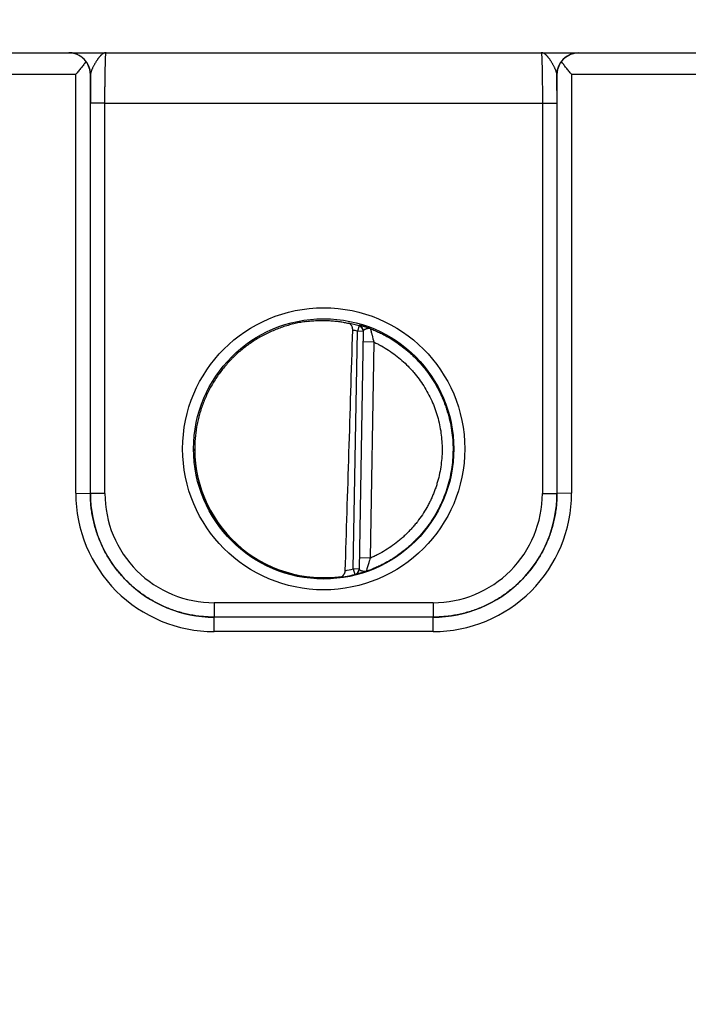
# Model space of a CAD drawing. Header units: inches. Extents: x 0 to 34, y 0 to 22.
# Tile 4 of 116: x 9.6 to 10.5, y 7.2 to 8.5. Entities that reach past the tile are written whole.
import ezdxf

# ---------------------------------------------------------------- set-up
doc = ezdxf.new("R2010")
doc.units = ezdxf.units.IN
doc.header["$LTSCALE"] = 1.87
doc.header["$MEASUREMENT"] = 0
doc.layers.get('0').update_dxf_attribs({"linetype": 'CONTINUOUS'})
doc.layers.add('DIMENSIONS', color=7, linetype='CONTINUOUS')
doc.styles.get("Standard").update_dxf_attribs({"font": 'txt', "width": 0.8})
doc.dimstyles.new('DIMSTYLE_1', dxfattribs={"dimtxt": 0.125, "dimasz": 0.18, "dimexe": 0.125, "dimexo": 0.0625, "dimgap": 0.09, "dimtad": 0, "dimtih": 1, "dimtoh": 1, "dimzin": 4, "dimdsep": 46, "dimtxsty": 'STANDARD', "dimblk": '_FILLED', "dimblk1": '_FILLED', "dimblk2": '_FILLED', "dimcen": 0.09, "dimadec": 0, "dimazin": 0, "dimtp": 0.01, "dimtm": 0.01, "dimtfac": 1, "dimtofl": 0, "dimtmove": 0, "dimatfit": 3, "dimldrblk": '_FILLED', "dimfxl": 1, "dimtolj": 1, "dimtzin": 4, "dimarcsym": 0})

# ---------------------------------------------------------------- blocks, each defined once
blk = doc.blocks.new('*D32')
at = {"layer": 'DIMENSIONS', "color": 2, "linetype": 'CONTINUOUS'}
blk.add_line((17.2568, 6.8491), (17.2568, 9.1631), dxfattribs=at)
at = {"layer": 'DIMENSIONS', "color": 2, "linetype": 'CONTINUOUS', "insert": (17.1943, 9.2256), "char_height": 0.125, "width": 1.325, "attachment_point": 1, "rotation": 90, "line_spacing_factor": 0.9}
blk.add_mtext('10.74{\\Ftxt.shx;\\W1.000000;\\H0.125000; }[272.8]', dxfattribs=at)
blk = doc.blocks.new('_FILLED')
at = {"color": 0, "linetype": 'BYBLOCK'}
blk.add_solid([(0, 0), (-1, 0.1736), (-1, -0.1736)], dxfattribs=at)
blk = doc.blocks.new('*D33')
at = {"layer": 'DIMENSIONS', "color": 2, "linetype": 'CONTINUOUS'}
for p, q in [((17.5755, 8.9684), (17.5755, 9.1631)), ((17.4142, 8.7133), (17.5755, 8.9684)), ((17.4142, 7.2562), (17.4142, 8.7133))]:
    blk.add_line(p, q, dxfattribs=at)
at = {"layer": 'DIMENSIONS', "color": 2, "linetype": 'CONTINUOUS', "insert": (17.513, 9.2256), "char_height": 0.125, "width": 1.325, "attachment_point": 1, "rotation": 90, "line_spacing_factor": 0.9}
blk.add_mtext('10.90{\\Ftxt.shx;\\W1.000000;\\H0.125000; }[276.8]', dxfattribs=at)

msp = doc.modelspace()

# ---------------------------------------------------------------- linework, layer by layer
at = {"color": 7, "linetype": 'CONTINUOUS'}
for p, q in [((9.4181, 8.4756), (17.1979, 8.4756)), ((9.4881, 8.4459), (9.6455, 8.4459)), ((9.6455, 7.8706), (9.6455, 8.4459)), ((9.6655, 7.8704), (9.6655, 8.4456)), ((9.6657, 8.4456), (9.6655, 8.4456)), ((10.3062, 8.4456), (10.3061, 8.4456)), ((10.3062, 8.4456), (10.3062, 7.8704)), ((10.3262, 8.4459), (10.3262, 7.8706)), ((10.3262, 8.4459), (10.5755, 8.4459)), ((9.6655, 7.8704), (9.6655, 8.4064)), ((9.6855, 8.4062), (9.6655, 8.4064)), ((9.6855, 7.8703), (9.6855, 8.4062)), ((9.6855, 8.4062), (10.2862, 8.4062)), ((10.2862, 8.4062), (10.3062, 8.4064)), ((10.2862, 8.4062), (10.2862, 7.8703)), ((10.3062, 8.4064), (10.3062, 7.8704)), ((10.0345, 8.1005), (10.0323, 8.093)), ((10.0345, 8.1011), (10.0345, 8.1005)), ((10.0266, 7.7666), (10.0323, 8.093)), ((10.0402, 8.0928), (10.0323, 8.093)), ((10.0402, 8.0933), (10.0345, 7.7663)), ((10.0549, 8.0782), (10.0399, 8.0784)), ((10.0549, 8.0782), (10.0498, 7.7814)), ((9.6455, 7.8706), (9.6655, 7.8704)), ((9.6855, 7.8703), (9.6655, 7.8704)), ((10.2862, 7.8703), (10.3062, 7.8704)), ((10.3262, 7.8706), (10.3062, 7.8704)), ((10.0498, 7.7814), (10.0348, 7.7817)), ((10.0266, 7.7666), (10.0285, 7.759)), ((10.0345, 7.7665), (10.0266, 7.7666)), ((10.0285, 7.7588), (10.0285, 7.759)), ((9.8355, 7.7203), (9.8355, 7.7005)), ((10.1362, 7.7203), (9.8355, 7.7203)), ((10.1362, 7.7203), (10.1362, 7.7005)), ((10.1362, 7.7005), (9.8355, 7.7005)), ((9.8355, 7.6806), (9.8355, 7.7004)), ((10.1362, 7.7004), (9.8355, 7.7004)), ((10.1362, 7.6806), (10.1362, 7.7004)), ((10.1362, 7.6806), (9.8355, 7.6806))]:
    msp.add_line(p, q, dxfattribs=at)
for centre, radius in [((9.9859, 7.9316), 0.1937), ((9.9859, 7.9315), 0.1787)]:
    msp.add_circle(centre, radius, dxfattribs=at)
for centre, radius, start, end in [((9.6357, 8.4456), 0.03, 0.0037, 89.8584), ((10.3361, 8.4456), 0.03, 90.1416, 179.9963), ((14.2032, 8.4078), 4.5377, 179.5222, 180.0174), ((5.6263, 8.4072), 4.68, 359.9898, 0.47), ((9.9857, 7.9295), 0.1779, 74.0687, 78.9234), ((10.0323, 8.0935), 0.00787, 359.0074, 74.1117), ((10.0323, 8.093), 0.00787, 3.1604, 74.0856), ((9.9857, 7.9296), 0.1699, 74.0681, 76.3603), ((10.0323, 8.093), 0.00787, 2.8698, 3.1529), ((10.0323, 8.093), 0.00787, 359.0008, 2.8694), ((9.8355, 7.8706), 0.19, 179.9978, 270.0047), ((9.8355, 7.8704), 0.17, 179.9996, 270.0028), ((9.8355, 7.8702), 0.15, 179.9978, 270.0047), ((10.1363, 7.8706), 0.19, 269.9953, 0.0022), ((10.1362, 7.8704), 0.17, 269.9972, 0.0005), ((10.1362, 7.8702), 0.15, 269.9953, 0.0022), ((9.9856, 7.9318), 0.1702, 280.0959, 283.9432), ((10.0266, 7.7666), 0.00787, 283.9412, 358.9998), ((10.0266, 7.7664), 0.00787, 283.914, 358.9991), ((9.9856, 7.9318), 0.1781, 277.0014, 283.9435)]:
    msp.add_arc(centre, radius, start, end, dxfattribs=at)
for centre, major_axis, ratio, start_param, end_param in [((10.0075, 10.689), (-0.078, -4.4688), 0.01745, 0.857621, 0.951729), ((9.9859, 7.9317), (0, 0.1771), 1, 1.51996, 3.2839)]:
    msp.add_ellipse(centre, major_axis=major_axis, ratio=ratio, start_param=start_param, end_param=end_param, dxfattribs=at)
for points, knots in [([(9.6595, 8.4634), (9.6591, 8.4639), (9.6583, 8.4649), (9.657, 8.4664), (9.6557, 8.4677), (9.6539, 8.4693), (9.6515, 8.471), (9.649, 8.4724), (9.6469, 8.4734), (9.6454, 8.474), (9.6438, 8.4745), (9.6422, 8.4749), (9.6406, 8.4752), (9.639, 8.4755), (9.6374, 8.4756), (9.6363, 8.4756), (9.6358, 8.4756)], [0, 0, 0, 0, 0.070576, 0.139538, 0.206998, 0.273072, 0.401497, 0.525839, 0.586793, 0.647065, 0.706758, 0.765974, 0.824812, 0.883367, 0.941733, 1, 1, 1, 1]), ([(9.6871, 8.4756), (9.6868, 8.4756), (9.6863, 8.4756), (9.6856, 8.4755), (9.6848, 8.4753), (9.6841, 8.475), (9.6834, 8.4746), (9.6827, 8.4743), (9.6823, 8.4739), (9.6817, 8.4736), (9.6811, 8.4731), (9.6804, 8.4724), (9.6796, 8.4717), (9.6789, 8.4709), (9.6782, 8.4702), (9.6777, 8.4696), (9.6772, 8.4689), (9.6766, 8.4681), (9.6758, 8.4671), (9.6751, 8.466), (9.6743, 8.4649), (9.6736, 8.4637), (9.6728, 8.4625), (9.6721, 8.4612), (9.6713, 8.4599), (9.6706, 8.4586), (9.6699, 8.4573), (9.6692, 8.456), (9.6686, 8.4546), (9.6679, 8.4533), (9.6674, 8.4522), (9.6671, 8.4513), (9.6668, 8.4504), (9.6665, 8.4496), (9.6662, 8.4487), (9.666, 8.4479), (9.6658, 8.4468), (9.6657, 8.446), (9.6657, 8.4456)], [0, 0, 0, 0, 0.019202, 0.038668, 0.058579, 0.079119, 0.100521, 0.122926, 0.134532, 0.146415, 0.171061, 0.196969, 0.22416, 0.252628, 0.282366, 0.297709, 0.313363, 0.345575, 0.378939, 0.413385, 0.448833, 0.485179, 0.522312, 0.560109, 0.598436, 0.637129, 0.676018, 0.714923, 0.753633, 0.791924, 0.829574, 0.848076, 0.86632, 0.901931, 0.919238, 0.936173, 0.96888, 1, 1, 1, 1]), ([(9.6855, 8.4062), (9.6855, 8.4085), (9.6855, 8.413), (9.6855, 8.4198), (9.6856, 8.4264), (9.6856, 8.4328), (9.6857, 8.4389), (9.6858, 8.4447), (9.6859, 8.4502), (9.686, 8.4552), (9.6861, 8.4591), (9.6861, 8.462), (9.6862, 8.4639), (9.6863, 8.4657), (9.6863, 8.4674), (9.6864, 8.4689), (9.6865, 8.4703), (9.6865, 8.4715), (9.6866, 8.4724), (9.6867, 8.4731), (9.6867, 8.4735), (9.6867, 8.4739), (9.6868, 8.4743), (9.6868, 8.4746), (9.6868, 8.4749), (9.6869, 8.4751), (9.6869, 8.4753), (9.6869, 8.4754), (9.687, 8.4754), (9.687, 8.4755), (9.687, 8.4755), (9.687, 8.4756), (9.687, 8.4756), (9.6871, 8.4756), (9.6871, 8.4756), (9.6871, 8.4756), (9.6871, 8.4756)], [0, 0, 0, 0, 0.098183, 0.195347, 0.290566, 0.382934, 0.471571, 0.555634, 0.634322, 0.706888, 0.772641, 0.802765, 0.830958, 0.857152, 0.881286, 0.903303, 0.923151, 0.940784, 0.956161, 0.962992, 0.969247, 0.974923, 0.980015, 0.984524, 0.988446, 0.991782, 0.994532, 0.995688, 0.996701, 0.99757, 0.998299, 0.998891, 0.999357, 0.999547, 0.999714, 1, 1, 1, 1]), ([(10.2847, 8.4756), (10.2847, 8.4756), (10.2847, 8.4756), (10.2847, 8.4756), (10.2847, 8.4756), (10.2847, 8.4756), (10.2847, 8.4756), (10.2847, 8.4755), (10.2848, 8.4755), (10.2848, 8.4754), (10.2848, 8.4754), (10.2848, 8.4753), (10.2849, 8.4751), (10.2849, 8.4749), (10.2849, 8.4746), (10.285, 8.4743), (10.285, 8.4739), (10.2851, 8.4734), (10.2851, 8.4726), (10.2852, 8.4715), (10.2853, 8.4703), (10.2853, 8.4689), (10.2854, 8.4674), (10.2855, 8.4657), (10.2855, 8.4639), (10.2856, 8.462), (10.2857, 8.4591), (10.2858, 8.4552), (10.2859, 8.4502), (10.286, 8.4447), (10.286, 8.4389), (10.2861, 8.4328), (10.2862, 8.4264), (10.2862, 8.4198), (10.2862, 8.413), (10.2862, 8.4085), (10.2862, 8.4062)], [0, 0, 0, 0, 0.000137, 0.000281, 0.000441, 0.000624, 0.001078, 0.001665, 0.002393, 0.003264, 0.004277, 0.005434, 0.008184, 0.01152, 0.015442, 0.019951, 0.025044, 0.03072, 0.043806, 0.059184, 0.076817, 0.096666, 0.118684, 0.142818, 0.169014, 0.197207, 0.227333, 0.293088, 0.365656, 0.444347, 0.528413, 0.617053, 0.709424, 0.804647, 0.901814, 1, 1, 1, 1]), ([(10.3061, 8.4456), (10.306, 8.446), (10.306, 8.4468), (10.3057, 8.4479), (10.3055, 8.4487), (10.3053, 8.4496), (10.305, 8.4504), (10.3046, 8.4513), (10.3043, 8.4522), (10.3038, 8.4533), (10.3032, 8.4546), (10.3025, 8.456), (10.3018, 8.4573), (10.3011, 8.4586), (10.3004, 8.4599), (10.2997, 8.4612), (10.2989, 8.4625), (10.2982, 8.4637), (10.2974, 8.4648), (10.2967, 8.466), (10.2959, 8.4671), (10.2951, 8.4681), (10.2945, 8.4689), (10.294, 8.4696), (10.2935, 8.4702), (10.2929, 8.4709), (10.2921, 8.4717), (10.2914, 8.4724), (10.2906, 8.4731), (10.2899, 8.4737), (10.2891, 8.4742), (10.2884, 8.4746), (10.2876, 8.475), (10.2869, 8.4753), (10.2861, 8.4755), (10.2854, 8.4756), (10.2849, 8.4756), (10.2847, 8.4756)], [0, 0, 0, 0, 0.031117, 0.063822, 0.080757, 0.098062, 0.13367, 0.151913, 0.170413, 0.20806, 0.246348, 0.285056, 0.323959, 0.362845, 0.401536, 0.439861, 0.477658, 0.51479, 0.551136, 0.586584, 0.621031, 0.654396, 0.68661, 0.702265, 0.717608, 0.747349, 0.77582, 0.803015, 0.828926, 0.853575, 0.877064, 0.899472, 0.92088, 0.941425, 0.961336, 0.980803, 1, 1, 1, 1]), ([(10.3123, 8.4634), (10.3127, 8.4639), (10.3135, 8.4649), (10.3151, 8.4668), (10.3174, 8.4689), (10.3203, 8.471), (10.3233, 8.4727), (10.3259, 8.4738), (10.328, 8.4745), (10.3296, 8.4749), (10.3312, 8.4752), (10.3328, 8.4755), (10.3344, 8.4756), (10.3355, 8.4756), (10.336, 8.4756)], [0, 0, 0, 0, 0.070595, 0.139571, 0.273057, 0.401489, 0.525834, 0.647012, 0.706708, 0.765928, 0.824772, 0.883336, 0.941714, 1, 1, 1, 1]), ([(9.6595, 8.4634), (9.6589, 8.4627), (9.6579, 8.4613), (9.6563, 8.4592), (9.6546, 8.457), (9.6528, 8.4548), (9.651, 8.4526), (9.6486, 8.4496), (9.6467, 8.4474), (9.6455, 8.4459)], [0, 0, 0, 0, 0.11509, 0.234511, 0.357363, 0.482891, 0.610453, 0.739488, 1, 1, 1, 1]), ([(9.6655, 8.4456), (9.6655, 8.4464), (9.6654, 8.4479), (9.6651, 8.4502), (9.6647, 8.4525), (9.664, 8.4548), (9.6632, 8.457), (9.6621, 8.4592), (9.6609, 8.4613), (9.66, 8.4627), (9.6595, 8.4634)], [0, 0, 0, 0, 0.120429, 0.24137, 0.363207, 0.486333, 0.611153, 0.738084, 0.867555, 1, 1, 1, 1]), ([(10.3123, 8.4634), (10.3118, 8.4627), (10.3108, 8.4613), (10.3096, 8.4592), (10.3086, 8.457), (10.3077, 8.4548), (10.3071, 8.4525), (10.3066, 8.4502), (10.3063, 8.4479), (10.3062, 8.4464), (10.3062, 8.4456)], [0, 0, 0, 0, 0.132445, 0.261916, 0.388847, 0.513667, 0.636793, 0.75863, 0.879571, 1, 1, 1, 1]), ([(10.3262, 8.4459), (10.325, 8.4474), (10.3232, 8.4496), (10.3207, 8.4526), (10.3189, 8.4548), (10.3172, 8.457), (10.3155, 8.4592), (10.3138, 8.4613), (10.3128, 8.4627), (10.3123, 8.4634)], [0, 0, 0, 0, 0.260512, 0.389547, 0.517109, 0.642637, 0.765489, 0.88491, 1, 1, 1, 1]), ([(9.9625, 8.1064), (9.9598, 8.1061), (9.9545, 8.1053), (9.9467, 8.1037), (9.9389, 8.1017), (9.9313, 8.0995), (9.9237, 8.0968), (9.9163, 8.0938), (9.909, 8.0905), (9.8995, 8.0857), (9.8881, 8.0789), (9.8773, 8.071), (9.8691, 8.0642), (9.8642, 8.0597), (9.8604, 8.0559), (9.8567, 8.0521), (9.8522, 8.0472), (9.8471, 8.041), (9.8423, 8.0347), (9.8377, 8.0281), (9.8335, 8.0213), (9.8296, 8.0143), (9.8259, 8.0072), (9.8227, 7.9999), (9.8197, 7.9925), (9.8171, 7.9849), (9.8148, 7.9773), (9.8129, 7.9695), (9.8108, 7.959), (9.8091, 7.9458), (9.8087, 7.9352), (9.8087, 7.9298)], [0, 0, 0, 0, 0.031254, 0.062509, 0.093763, 0.125017, 0.156271, 0.187525, 0.218779, 0.250032, 0.312523, 0.375013, 0.406266, 0.437518, 0.453145, 0.468772, 0.500024, 0.531276, 0.562527, 0.593778, 0.62503, 0.656281, 0.687531, 0.718782, 0.750032, 0.781282, 0.812533, 0.843783, 0.875033, 0.937517, 1, 1, 1, 1]), ([(9.9625, 8.1064), (9.9651, 8.1068), (9.9705, 8.1074), (9.9784, 8.1079), (9.9862, 8.108), (9.9938, 8.1077), (10.001, 8.1071), (10.0077, 8.1063), (10.014, 8.1053), (10.0179, 8.1045), (10.0198, 8.104)], [0, 0, 0, 0, 0.140151, 0.278822, 0.414485, 0.545659, 0.670975, 0.789193, 0.899204, 1, 1, 1, 1]), ([(10.0258, 8.0947), (10.0258, 8.095), (10.0258, 8.0956), (10.0257, 8.0965), (10.0255, 8.0974), (10.0253, 8.0982), (10.0251, 8.099), (10.0247, 8.1), (10.0242, 8.1009), (10.0236, 8.1017), (10.0232, 8.1022), (10.0227, 8.1026), (10.0221, 8.103), (10.0216, 8.1034), (10.021, 8.1037), (10.0204, 8.1039), (10.02, 8.104), (10.0198, 8.104)], [0, 0, 0, 0, 0.0763, 0.151748, 0.225662, 0.297552, 0.367108, 0.434175, 0.560751, 0.620619, 0.678458, 0.734548, 0.789201, 0.842745, 0.895512, 0.947828, 1, 1, 1, 1]), ([(10.0501, 8.0965), (10.0495, 8.0967), (10.0485, 8.0971), (10.0469, 8.0977), (10.0454, 8.0982), (10.0439, 8.0987), (10.0426, 8.0991), (10.0413, 8.0995), (10.0401, 8.0998), (10.039, 8.1001), (10.038, 8.1004), (10.0372, 8.1006), (10.0367, 8.1007), (10.0363, 8.1008), (10.036, 8.1009), (10.0357, 8.1009), (10.0354, 8.101), (10.0352, 8.101), (10.035, 8.1011), (10.0349, 8.1011), (10.0348, 8.1011), (10.0347, 8.1011), (10.0347, 8.1011), (10.0346, 8.1011), (10.0346, 8.1011), (10.0345, 8.1011), (10.0345, 8.1011), (10.0345, 8.1011), (10.0345, 8.1011), (10.0345, 8.1011), (10.0345, 8.1011), (10.0345, 8.1011)], [0, 0, 0, 0, 0.106458, 0.209204, 0.307682, 0.401398, 0.489888, 0.572718, 0.649438, 0.719632, 0.782872, 0.838752, 0.863802, 0.886859, 0.907881, 0.926818, 0.943627, 0.95827, 0.970712, 0.976099, 0.980923, 0.985184, 0.988879, 0.992012, 0.994585, 0.996609, 0.998113, 0.99869, 0.999173, 0.999594, 1, 1, 1, 1]), ([(10.0501, 8.0965), (10.05, 8.0966), (10.0497, 8.0967), (10.0493, 8.0967), (10.0489, 8.0968), (10.0485, 8.0968), (10.0481, 8.0968), (10.0477, 8.0968), (10.0473, 8.0968), (10.0469, 8.0967), (10.0465, 8.0967), (10.046, 8.0966), (10.0456, 8.0965), (10.0452, 8.0964), (10.0448, 8.0963), (10.0444, 8.0962), (10.0441, 8.0961), (10.0436, 8.0959), (10.043, 8.0957), (10.0424, 8.0954), (10.042, 8.0952), (10.0417, 8.0951), (10.0414, 8.0949), (10.0412, 8.0948), (10.041, 8.0946), (10.0408, 8.0944), (10.0406, 8.0943), (10.0405, 8.0941), (10.0404, 8.0939), (10.0403, 8.0937), (10.0402, 8.0935), (10.0402, 8.0934), (10.0402, 8.0933)], [0, 0, 0, 0, 0.036558, 0.072898, 0.109154, 0.14559, 0.182254, 0.219107, 0.256223, 0.293638, 0.331258, 0.36896, 0.40662, 0.444142, 0.481446, 0.518388, 0.5548, 0.590554, 0.6596, 0.724519, 0.755144, 0.78441, 0.812233, 0.838547, 0.863305, 0.886504, 0.90818, 0.928426, 0.947413, 0.965413, 0.982791, 1, 1, 1, 1]), ([(10.0501, 8.0965), (10.0522, 8.0957), (10.0563, 8.094), (10.0624, 8.0913), (10.0684, 8.0883), (10.0762, 8.084), (10.0856, 8.0781), (10.0946, 8.0715), (10.1015, 8.0658), (10.1065, 8.0614), (10.1113, 8.0567), (10.116, 8.0519), (10.1204, 8.0469), (10.1261, 8.0401), (10.1327, 8.0311), (10.1399, 8.0198), (10.1451, 8.0099), (10.1488, 8.0018), (10.1513, 7.9956), (10.1536, 7.9893), (10.1564, 7.9809), (10.1593, 7.9701), (10.1617, 7.9569), (10.1632, 7.9436), (10.1635, 7.9347), (10.1635, 7.9302)], [0, 0, 0, 0, 0.031253, 0.062506, 0.093759, 0.125012, 0.187508, 0.250003, 0.281256, 0.312509, 0.343762, 0.375015, 0.406268, 0.437521, 0.500017, 0.562512, 0.625007, 0.65626, 0.687513, 0.718766, 0.750019, 0.812515, 0.87501, 0.937505, 1, 1, 1, 1]), ([(10.0501, 8.0965), (10.0501, 8.0965), (10.0501, 8.0965), (10.0501, 8.0964), (10.0501, 8.0964), (10.0502, 8.0962), (10.0502, 8.096), (10.0503, 8.0957), (10.0503, 8.0954), (10.0504, 8.0951), (10.0505, 8.0946), (10.0507, 8.094), (10.0509, 8.0933), (10.051, 8.0926), (10.0512, 8.092), (10.0514, 8.0911), (10.0518, 8.0895), (10.0529, 8.0851), (10.054, 8.0813), (10.0549, 8.0782)], [0, 0, 0, 0, 0.002794, 0.005278, 0.008479, 0.017002, 0.028302, 0.042294, 0.058875, 0.077938, 0.099352, 0.135602, 0.176388, 0.221246, 0.245053, 0.269707, 0.375704, 0.491158, 1, 1, 1, 1]), ([(10.0549, 8.0782), (10.0567, 8.0773), (10.0601, 8.0756), (10.0669, 8.072), (10.0752, 8.067), (10.0846, 8.0603), (10.0935, 8.053), (10.1005, 8.0464), (10.1058, 8.0408), (10.1109, 8.035), (10.1169, 8.0275), (10.1234, 8.018), (10.1292, 8.008), (10.1343, 7.9976), (10.1387, 7.9869), (10.1423, 7.9759), (10.1451, 7.9647), (10.1471, 7.9533), (10.1482, 7.9418), (10.1485, 7.9341), (10.1485, 7.9303)], [0, 0, 0, 0, 0.031254, 0.062509, 0.125007, 0.187506, 0.250005, 0.312504, 0.343758, 0.375012, 0.437511, 0.50001, 0.562509, 0.625008, 0.687506, 0.750005, 0.812504, 0.875003, 0.937501, 1, 1, 1, 1]), ([(9.8087, 7.9298), (9.8087, 7.9247), (9.8092, 7.9143), (9.811, 7.9016), (9.8131, 7.8914), (9.8149, 7.8839), (9.8172, 7.8765), (9.8197, 7.8692), (9.8225, 7.862), (9.8257, 7.8549), (9.8292, 7.848), (9.8342, 7.839), (9.8412, 7.8281), (9.8491, 7.8179), (9.8559, 7.8102), (9.8631, 7.8028), (9.8727, 7.7941), (9.8851, 7.7848), (9.896, 7.7779), (9.9051, 7.773), (9.912, 7.7696), (9.9192, 7.7666), (9.9264, 7.7638), (9.9337, 7.7614), (9.9412, 7.7593), (9.9487, 7.7575), (9.9538, 7.7565), (9.9563, 7.7561)], [0, 0, 0, 0, 0.062487, 0.124975, 0.156226, 0.187478, 0.218729, 0.249981, 0.281233, 0.312485, 0.343737, 0.374989, 0.437479, 0.49997, 0.531224, 0.562477, 0.624969, 0.687463, 0.749957, 0.781212, 0.812467, 0.843722, 0.874978, 0.906233, 0.937489, 0.968744, 1, 1, 1, 1]), ([(10.1635, 7.9302), (10.1634, 7.9257), (10.1631, 7.9166), (10.1614, 7.903), (10.1588, 7.8896), (10.1551, 7.8764), (10.1512, 7.8657), (10.1475, 7.8573), (10.1436, 7.8491), (10.1381, 7.8391), (10.1306, 7.8277), (10.1236, 7.8187), (10.1176, 7.8118), (10.1129, 7.8068), (10.1081, 7.802), (10.1013, 7.7959), (10.0925, 7.7887), (10.0812, 7.7809), (10.0713, 7.7752), (10.0632, 7.771), (10.057, 7.7682), (10.0507, 7.7655), (10.0464, 7.764), (10.0443, 7.7632)], [0, 0, 0, 0, 0.062496, 0.124993, 0.187489, 0.249986, 0.312482, 0.343736, 0.37499, 0.437486, 0.499983, 0.562479, 0.593733, 0.624987, 0.656241, 0.687495, 0.749991, 0.812488, 0.874984, 0.906238, 0.937492, 0.968746, 1, 1, 1, 1]), ([(10.1485, 7.9303), (10.1485, 7.9264), (10.1481, 7.9185), (10.1468, 7.9067), (10.1446, 7.8951), (10.1421, 7.8856), (10.1397, 7.8781), (10.1377, 7.8725), (10.1354, 7.867), (10.133, 7.8617), (10.1304, 7.8564), (10.1266, 7.8494), (10.1215, 7.841), (10.1158, 7.833), (10.1108, 7.8269), (10.107, 7.8224), (10.1029, 7.8181), (10.0988, 7.8139), (10.0944, 7.8099), (10.0885, 7.8047), (10.0807, 7.7987), (10.0708, 7.7921), (10.0622, 7.7873), (10.0552, 7.7838), (10.0516, 7.7822), (10.0498, 7.7814)], [0, 0, 0, 0, 0.062495, 0.124991, 0.187486, 0.249982, 0.281235, 0.312488, 0.343741, 0.374993, 0.406246, 0.437499, 0.499995, 0.56249, 0.593743, 0.624996, 0.656249, 0.687502, 0.718755, 0.750008, 0.812503, 0.874999, 0.937494, 0.968747, 1, 1, 1, 1]), ([(9.6655, 7.8704), (9.6655, 7.8704), (9.6655, 7.8704), (9.6655, 7.8704), (9.6655, 7.8704), (9.6655, 7.8704), (9.6655, 7.8704)], [0, 0, 0, 0, 0.269655, 0.534118, 0.768603, 1, 1, 1, 1]), ([(9.8355, 7.7004), (9.8327, 7.7004), (9.8271, 7.7006), (9.8188, 7.7012), (9.8105, 7.7022), (9.8023, 7.7036), (9.7942, 7.7055), (9.7861, 7.7077), (9.7782, 7.7103), (9.7704, 7.7133), (9.7628, 7.7167), (9.7553, 7.7205), (9.7481, 7.7246), (9.741, 7.729), (9.7342, 7.7338), (9.7276, 7.739), (9.7213, 7.7444), (9.7152, 7.7502), (9.7095, 7.7562), (9.704, 7.7625), (9.6989, 7.7691), (9.6941, 7.7759), (9.6896, 7.783), (9.6855, 7.7903), (9.6818, 7.7977), (9.6784, 7.8053), (9.6754, 7.8131), (9.6728, 7.8211), (9.6705, 7.8291), (9.6687, 7.8372), (9.6673, 7.8455), (9.6663, 7.8537), (9.6656, 7.8621), (9.6655, 7.8676), (9.6655, 7.8704)], [0, 0, 0, 0, 0.031251, 0.062501, 0.093752, 0.125003, 0.156254, 0.187504, 0.218755, 0.250006, 0.281256, 0.312507, 0.343757, 0.375008, 0.406258, 0.437509, 0.468759, 0.500009, 0.531259, 0.562509, 0.593759, 0.625009, 0.656258, 0.687508, 0.718758, 0.750007, 0.781256, 0.812506, 0.843755, 0.875004, 0.906253, 0.937502, 0.968751, 1, 1, 1, 1]), ([(10.3062, 7.8704), (10.3062, 7.8676), (10.3061, 7.8621), (10.3055, 7.8537), (10.3045, 7.8455), (10.303, 7.8372), (10.3012, 7.8291), (10.299, 7.8211), (10.2964, 7.8131), (10.2934, 7.8053), (10.29, 7.7977), (10.2862, 7.7903), (10.2821, 7.783), (10.2776, 7.7759), (10.2728, 7.7691), (10.2677, 7.7625), (10.2622, 7.7562), (10.2565, 7.7502), (10.2504, 7.7444), (10.2441, 7.739), (10.2375, 7.7338), (10.2307, 7.729), (10.2237, 7.7246), (10.2164, 7.7205), (10.209, 7.7167), (10.2013, 7.7133), (10.1935, 7.7103), (10.1856, 7.7077), (10.1776, 7.7055), (10.1694, 7.7036), (10.1612, 7.7022), (10.1529, 7.7012), (10.1446, 7.7006), (10.139, 7.7004), (10.1362, 7.7004)], [0, 0, 0, 0, 0.031249, 0.062498, 0.093747, 0.124996, 0.156245, 0.187494, 0.218744, 0.249993, 0.281242, 0.312492, 0.343742, 0.374991, 0.406241, 0.437491, 0.468741, 0.499991, 0.531241, 0.562492, 0.593742, 0.624992, 0.656243, 0.687493, 0.718744, 0.749994, 0.781245, 0.812496, 0.843746, 0.874997, 0.906248, 0.937499, 0.968749, 1, 1, 1, 1]), ([(10.3062, 7.8704), (10.3062, 7.8704), (10.3062, 7.8704), (10.3062, 7.8704), (10.3062, 7.8704), (10.3062, 7.8704), (10.3062, 7.8704)], [0, 0, 0, 0, 0.271683, 0.53741, 0.77028, 1, 1, 1, 1]), ([(10.0498, 7.7814), (10.0494, 7.7804), (10.0489, 7.7788), (10.0482, 7.7767), (10.0476, 7.7746), (10.0468, 7.7722), (10.046, 7.7695), (10.0453, 7.7671), (10.0448, 7.7654), (10.0446, 7.7643), (10.0444, 7.7638), (10.0443, 7.7634), (10.0443, 7.7633), (10.0443, 7.7632)], [0, 0, 0, 0, 0.175498, 0.262304, 0.347884, 0.513153, 0.665994, 0.799519, 0.905358, 0.945087, 0.97462, 0.993112, 1, 1, 1, 1]), ([(10.0073, 7.7551), (10.0078, 7.7551), (10.0086, 7.7553), (10.0095, 7.7556), (10.0102, 7.7559), (10.0109, 7.7562), (10.0115, 7.7567), (10.0121, 7.7571), (10.0127, 7.7577), (10.0133, 7.7583), (10.0138, 7.759), (10.0142, 7.7597), (10.0146, 7.7605), (10.0149, 7.7614), (10.0153, 7.7626), (10.0154, 7.7636), (10.0154, 7.7642)], [0, 0, 0, 0, 0.112026, 0.168031, 0.22427, 0.280975, 0.3384, 0.396816, 0.456504, 0.517737, 0.580768, 0.645802, 0.712967, 0.782269, 0.853544, 1, 1, 1, 1]), ([(10.0443, 7.7632), (10.0437, 7.763), (10.0429, 7.7628), (10.0418, 7.7624), (10.0408, 7.7621), (10.0395, 7.7617), (10.038, 7.7612), (10.0367, 7.7608), (10.0354, 7.7604), (10.0341, 7.7601), (10.033, 7.7598), (10.0322, 7.7596), (10.0315, 7.7594), (10.0311, 7.7593), (10.0307, 7.7592), (10.0303, 7.7592), (10.03, 7.7591), (10.0297, 7.759), (10.0294, 7.759), (10.0292, 7.7589), (10.029, 7.7589), (10.0288, 7.7588), (10.0287, 7.7588), (10.0287, 7.7588), (10.0286, 7.7588), (10.0286, 7.7588), (10.0286, 7.7588), (10.0286, 7.7588), (10.0285, 7.7588), (10.0285, 7.7588), (10.0285, 7.7588), (10.0285, 7.7588), (10.0285, 7.7588), (10.0285, 7.7588), (10.0285, 7.7588), (10.0285, 7.7588), (10.0285, 7.7588)], [0, 0, 0, 0, 0.106155, 0.157918, 0.208693, 0.307022, 0.400653, 0.489108, 0.571942, 0.64872, 0.719017, 0.782399, 0.811368, 0.838451, 0.863599, 0.886764, 0.9079, 0.926955, 0.943887, 0.958655, 0.971218, 0.981539, 0.985848, 0.989585, 0.992747, 0.995332, 0.996407, 0.997338, 0.998124, 0.998765, 0.999264, 0.999461, 0.999624, 0.999754, 0.999855, 1, 1, 1, 1]), ([(10.0443, 7.7632), (10.0441, 7.7632), (10.0439, 7.7631), (10.0435, 7.763), (10.0431, 7.763), (10.0427, 7.7629), (10.0423, 7.7629), (10.0419, 7.7629), (10.0415, 7.763), (10.0409, 7.763), (10.0404, 7.7631), (10.0398, 7.7633), (10.0394, 7.7634), (10.039, 7.7635), (10.0386, 7.7636), (10.0383, 7.7637), (10.0379, 7.7638), (10.0375, 7.764), (10.0371, 7.7641), (10.0366, 7.7643), (10.0362, 7.7645), (10.0359, 7.7647), (10.0357, 7.7648), (10.0354, 7.765), (10.0352, 7.7651), (10.035, 7.7653), (10.0349, 7.7654), (10.0347, 7.7656), (10.0346, 7.7658), (10.0346, 7.7659), (10.0345, 7.7661), (10.0345, 7.7662), (10.0345, 7.7663)], [0, 0, 0, 0, 0.03731, 0.074551, 0.111489, 0.148552, 0.18581, 0.223171, 0.260733, 0.298566, 0.374591, 0.412569, 0.450394, 0.487969, 0.525149, 0.561763, 0.597683, 0.632794, 0.666955, 0.731892, 0.762436, 0.79155, 0.819142, 0.845136, 0.869476, 0.89215, 0.913183, 0.932653, 0.950731, 0.967706, 0.98396, 1, 1, 1, 1]), ([(10.0073, 7.7551), (10.0036, 7.7546), (9.9978, 7.754), (9.9898, 7.7536), (9.9834, 7.7536), (9.9768, 7.7538), (9.9677, 7.7544), (9.9609, 7.7553), (9.9563, 7.7561)], [0, 0, 0, 0, 0.22139, 0.341572, 0.466911, 0.596457, 0.729199, 1, 1, 1, 1]), ([(9.8355, 7.7005), (9.8355, 7.7005), (9.8355, 7.7005), (9.8355, 7.7004), (9.8355, 7.7004), (9.8355, 7.7004)], [0, 0, 0, 0, 0.576273, 0.792735, 1, 1, 1, 1]), ([(10.1362, 7.7005), (10.1362, 7.7005), (10.1362, 7.7005), (10.1362, 7.7004), (10.1362, 7.7004), (10.1362, 7.7004)], [0, 0, 0, 0, 0.569489, 0.789064, 1, 1, 1, 1])]:
    msp.add_open_spline(points, degree=3, knots=knots, dxfattribs=at)

# ---------------------------------------------------------------- dimensions: what is measured, and where the dimension line sits
at = {"layer": 'DIMENSIONS', "color": 2, "linetype": 'CONTINUOUS'}
for feature_location, offset, dtype, origin, picture, middle in [((17.2568, 6.8491), (0, 2.314), 1, (6.5167, 6.7866), '*D32', (17.2568, 9.8881)), ((17.4142, 7.2562), (0.1613, 1.9069), 0, (6.5167, 7.1937), '*D33', (17.5755, 9.8881))]:
    dim = msp.add_ordinate_dim(feature_location=feature_location, offset=offset, dtype=dtype, origin=origin, dimstyle='DIMSTYLE_1', override={"dimtad": 1, "dimtih": 0, "dimtoh": 0}, dxfattribs=at)
    dim.commit()
    dim.dimension.update_dxf_attribs({"geometry": picture, "text_midpoint": middle})

doc.saveas('drawing.dxf')
